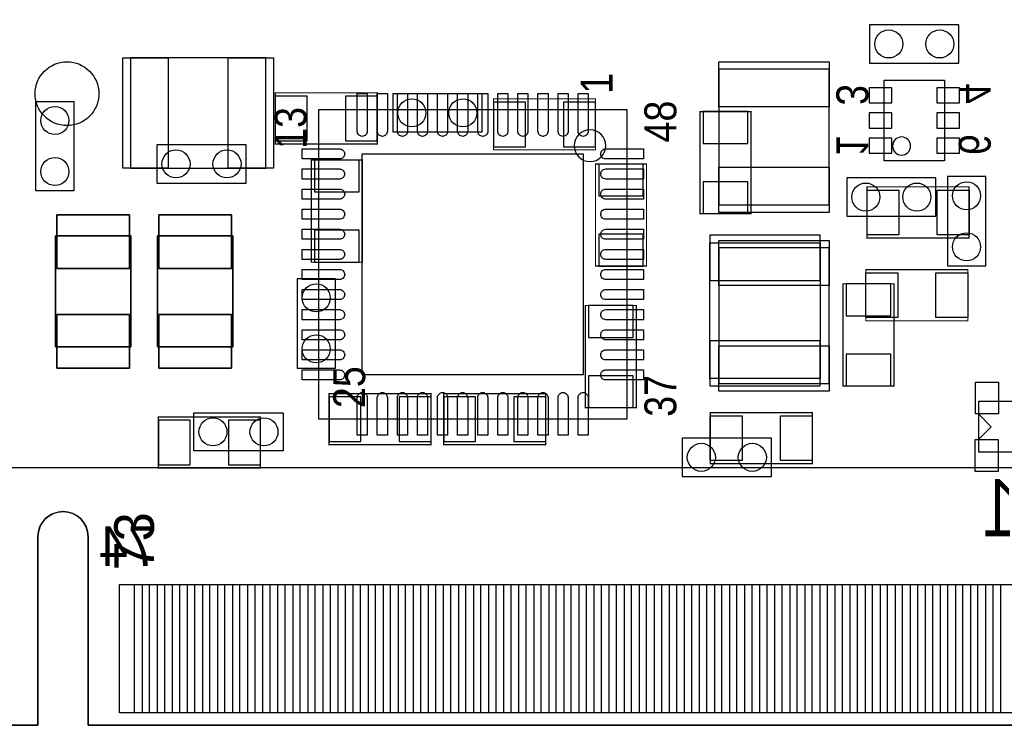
# Model space of a CAD drawing. Extents: x 0 to 67.8, y -2.4 to 38.6.
# Tile 3 of 6: x 23.9 to 43.6, y 0 to 14. Entities that reach past the tile are written whole.
import ezdxf
from ezdxf.enums import TextEntityAlignment as Align

# ---------------------------------------------------------------- set-up
doc = ezdxf.new("R2010")
doc.units = 0
for name, color, linetype in [('BG_OUTLINE', 3, 'CONTINUOUS'), ('PG_ASSEMBLY_BOTTOM', 4, 'CONTINUOUS'), ('PG_ASSEMBLY_TOP', 5, 'CONTINUOUS'), ('PIN_BOTTOM', 7, 'CONTINUOUS'), ('PIN_TOP', 6, 'CONTINUOUS')]:
    doc.layers.add(name, color=color, linetype=linetype)

msp = doc.modelspace()

# ---------------------------------------------------------------- linework, layer by layer
at = {"layer": 'BG_OUTLINE'}
msp.add_lwpolyline([(67.600068, 0), (25.299924, 0), (25.299924, 3.75412, 0.414116), (24.800052, 4.253992, 0.414221), (24.299926, 3.75412), (24.299926, 0), (0, 0), (0, 17.999964, 0.41415), (1.999996, 19.99996, 0.414214), (0, 21.999956), (0, 38.600126), (67.600068, 38.600126), (67.600068, 21.999956, 1.000034), (67.600068, 17.999964)], format="xyb", close=True, dxfattribs=at)
for points in [[(24.800052, 4.253992, 0.414221), (24.299926, 3.75412)], [(24.800052, 4.253992, 0.414221), (24.299926, 3.75412)], [(24.801068, 4.253992, 0.414232), (24.300942, 3.75412)], [(25.299924, 3.75412, 0.414116), (24.800052, 4.253992)], [(25.299924, 3.75412, 0.414116), (24.800052, 4.253992)], [(25.30094, 3.75412, 0.414114), (24.801068, 4.253992)]]:
    msp.add_lwpolyline(points, format="xyb", dxfattribs=at)
for points in [[(24.299926, 0), (24.299926, 3.75412)], [(24.299926, 3.75412), (24.299926, 0)], [(24.300942, 0), (24.300942, 3.75412)], [(25.299924, 0), (25.299924, 3.75412)], [(25.30094, 3.75412), (25.30094, 0), (67.750944, 0)], [(0, 0), (24.299926, 0)], [(24.299926, 0), (0, 0)], [(24.30018, 0), (0, 0)], [(0.001016, 0), (24.300942, 0)], [(25.299924, 0), (67.600068, 0)], [(67.600068, 0), (25.299924, 0)]]:
    msp.add_lwpolyline(points, dxfattribs=at)
at = {"layer": 'PG_ASSEMBLY_BOTTOM'}
for points in [[(42.6466, 13.9446), (40.8686, 13.9446), (40.8686, 13.1826), (42.6466, 13.1826)], [(41.157652, 11.2395), (41.157652, 12.8397), (42.357548, 12.8397), (42.357548, 11.2395)], [(31.369, 11.811), (33.147, 11.811), (33.147, 12.573), (31.369, 12.573)], [(26.67, 10.795), (28.448, 10.795), (28.448, 11.557), (26.67, 11.557)], [(42.1894, 10.8966), (40.4114, 10.8966), (40.4114, 10.1346), (42.1894, 10.1346)], [(42.418, 10.922), (42.418, 9.144), (43.18, 9.144), (43.18, 10.922)], [(26.1493, 7.5311), (26.1493, 9.7409), (24.6507, 9.7409), (24.6507, 7.5311)], [(26.6827, 9.7409), (26.6827, 7.5311), (28.1813, 7.5311), (28.1813, 9.7409)], [(39.885874, 9.60501), (39.885874, 6.90499), (37.68598, 6.90499), (37.68598, 9.60501)], [(29.464, 8.89), (29.464, 7.112), (30.226, 7.112), (30.226, 8.89)], [(37.1348, 4.953), (38.9128, 4.953), (38.9128, 5.715), (37.1348, 5.715)]]:
    msp.add_lwpolyline(points, close=True, dxfattribs=at)
at = {"layer": 'PG_ASSEMBLY_BOTTOM', "const_width": 0.0254}
for points in [[(29.029152, 11.574272), (31.061152, 11.574272), (31.061152, 12.590272), (29.029152, 12.590272)], [(35.4076, 12.4714), (33.3756, 12.4714), (33.3756, 11.4554), (35.4076, 11.4554)], [(37.4904, 12.2174), (37.4904, 10.1854), (38.5064, 10.1854), (38.5064, 12.2174)], [(30.76448, 9.2202), (30.76448, 11.2522), (29.74848, 11.2522), (29.74848, 9.2202)], [(36.4236, 9.14146), (36.4236, 11.17346), (35.4076, 11.17346), (35.4076, 9.14146)], [(40.3352, 8.7884), (40.3352, 6.7564), (41.3512, 6.7564), (41.3512, 8.7884)], [(35.2044, 8.3566), (35.2044, 6.3246), (36.2204, 6.3246), (36.2204, 8.3566)], [(30.099, 5.588), (32.131, 5.588), (32.131, 6.604), (30.099, 6.604)], [(34.417, 6.604), (32.385, 6.604), (32.385, 5.588), (34.417, 5.588)], [(26.699972, 5.122926), (28.731972, 5.122926), (28.731972, 6.138926), (26.699972, 6.138926)]]:
    msp.add_lwpolyline(points, close=True, dxfattribs=at)
at = {"layer": 'PG_ASSEMBLY_BOTTOM'}
msp.add_lwpolyline([(41.683686, 11.5316, 1), (41.323514, 11.5316, 1)], format="xyb", close=True, dxfattribs=at)
at = {"layer": 'PG_ASSEMBLY_TOP'}
for points in [[(28.84297, 13.289534), (26.14295, 13.289534), (26.14295, 11.08964), (28.84297, 11.08964)], [(37.863526, 13.05941), (37.863526, 10.35939), (40.06342, 10.35939), (40.06342, 13.05941)], [(25.019, 12.4206), (25.019, 10.6426), (24.257, 10.6426), (24.257, 12.4206)], [(29.886656, 12.249404), (29.886656, 6.099556), (36.036504, 6.099556), (36.036504, 12.249404)], [(26.1493, 9.7409), (26.1493, 7.5311), (24.6507, 7.5311), (24.6507, 9.7409)], [(26.6827, 7.5311), (26.6827, 9.7409), (28.1813, 9.7409), (28.1813, 7.5311)], [(40.063674, 6.80339), (40.063674, 9.50341), (37.86378, 9.50341), (37.86378, 6.80339)], [(43.0403, 6.4516), (45.0469, 6.4516), (45.0469, 5.4356), (43.0403, 5.4356)], [(29.1846, 5.461), (27.4066, 5.461), (27.4066, 6.223), (29.1846, 6.223)]]:
    msp.add_lwpolyline(points, close=True, dxfattribs=at)
msp.add_lwpolyline([(35.61334, 11.53668, 1), (34.98342, 11.53668, 1)], format="xyb", close=True, dxfattribs=at)
at = {"layer": 'PG_ASSEMBLY_TOP', "const_width": 0.0254}
for points in [[(42.8498, 9.7028), (40.8178, 9.7028), (40.8178, 10.7188), (42.8498, 10.7188)], [(42.8244, 8.0518), (40.7924, 8.0518), (40.7924, 9.0678), (42.8244, 9.0678)], [(39.7256, 5.207), (37.6936, 5.207), (37.6936, 6.223), (39.7256, 6.223)]]:
    msp.add_lwpolyline(points, close=True, dxfattribs=at)
at = {"layer": 'PG_ASSEMBLY_TOP'}
for points in [[(43.28922, 5.9436), (43.03522, 6.1976)], [(43.28922, 5.9436), (43.03522, 5.6896)], [(0.001016, 0), (0.001016, 5.129022), (67.750944, 5.129022), (67.750944, 0)], [(0.001016, 0), (24.300942, 0)]]:
    msp.add_lwpolyline(points, dxfattribs=at)
msp.add_lwpolyline([(24.300942, 0), (24.300942, 3.75412, -0.99992), (25.30094, 3.75412), (25.30094, 0), (67.750944, 0)], format="xyb", dxfattribs=at)
at = {"layer": 'PIN_BOTTOM'}
for points in [[(40.857678, 12.389739), (41.307766, 12.389739), (41.307766, 12.689713), (40.857678, 12.689713)], [(42.207434, 12.389739), (42.657522, 12.389739), (42.657522, 12.689713), (42.207434, 12.689713)], [(29.664152, 11.637772), (29.664152, 12.526772), (29.029152, 12.526772), (29.029152, 11.637772)], [(31.061152, 11.637772), (31.061152, 12.526772), (30.426152, 12.526772), (30.426152, 11.637772)], [(33.3756, 12.4079), (33.3756, 11.5189), (34.0106, 11.5189), (34.0106, 12.4079)], [(34.7726, 12.4079), (34.7726, 11.5189), (35.4076, 11.5189), (35.4076, 12.4079)], [(37.5539, 11.5824), (38.4429, 11.5824), (38.4429, 12.2174), (37.5539, 12.2174)], [(40.857678, 11.889613), (41.307766, 11.889613), (41.307766, 12.189587), (40.857678, 12.189587)], [(42.207434, 11.889613), (42.657522, 11.889613), (42.657522, 12.189587), (42.207434, 12.189587)], [(40.857678, 11.389487), (41.307766, 11.389487), (41.307766, 11.689461), (40.857678, 11.689461)], [(42.207434, 11.389487), (42.657522, 11.389487), (42.657522, 11.689461), (42.207434, 11.689461)], [(30.70098, 11.2522), (29.81198, 11.2522), (29.81198, 10.6172), (30.70098, 10.6172)], [(36.3601, 11.17346), (35.4711, 11.17346), (35.4711, 10.53846), (36.3601, 10.53846)], [(37.5539, 10.1854), (38.4429, 10.1854), (38.4429, 10.8204), (37.5539, 10.8204)], [(24.6761, 9.0932), (26.1239, 9.0932), (26.1239, 10.16), (24.6761, 10.16)], [(28.1559, 10.16), (26.7081, 10.16), (26.7081, 9.0932), (28.1559, 9.0932)], [(30.70098, 9.8552), (29.81198, 9.8552), (29.81198, 9.2202), (30.70098, 9.2202)], [(36.3601, 9.77646), (35.4711, 9.77646), (35.4711, 9.14146), (36.3601, 9.14146)], [(39.885747, 9.754997), (37.685853, 9.754997), (37.685853, 8.855075), (39.885747, 8.855075)], [(40.3987, 8.1534), (41.2877, 8.1534), (41.2877, 8.7884), (40.3987, 8.7884)], [(35.2679, 7.7216), (36.1569, 7.7216), (36.1569, 8.3566), (35.2679, 8.3566)], [(24.6761, 7.112), (26.1239, 7.112), (26.1239, 8.1788), (24.6761, 8.1788)], [(28.1559, 8.1788), (26.7081, 8.1788), (26.7081, 7.112), (28.1559, 7.112)], [(39.885747, 7.654925), (37.685853, 7.654925), (37.685853, 6.755003), (39.885747, 6.755003)], [(40.3987, 6.7564), (41.2877, 6.7564), (41.2877, 7.3914), (40.3987, 7.3914)], [(35.2679, 6.3246), (36.1569, 6.3246), (36.1569, 6.9596), (35.2679, 6.9596)], [(30.734, 5.6515), (30.734, 6.5405), (30.099, 6.5405), (30.099, 5.6515)], [(32.131, 5.6515), (32.131, 6.5405), (31.496, 6.5405), (31.496, 5.6515)], [(32.385, 6.5405), (32.385, 5.6515), (33.02, 5.6515), (33.02, 6.5405)], [(33.782, 6.5405), (33.782, 5.6515), (34.417, 5.6515), (34.417, 6.5405)], [(27.334972, 5.186426), (27.334972, 6.075426), (26.699972, 6.075426), (26.699972, 5.186426)], [(28.731972, 5.186426), (28.731972, 6.075426), (28.096972, 6.075426), (28.096972, 5.186426)], [(26.226008, 0.249936), (26.226008, 2.799842), (26.676096, 2.799842), (26.676096, 0.249936)], [(26.825956, 0.249936), (26.825956, 2.799842), (27.276044, 2.799842), (27.276044, 0.249936)], [(27.425904, 0.249936), (27.425904, 2.799842), (27.875992, 2.799842), (27.875992, 0.249936)], [(28.025852, 0.249936), (28.025852, 2.799842), (28.47594, 2.799842), (28.47594, 0.249936)], [(28.626054, 0.249936), (28.626054, 2.799842), (29.076142, 2.799842), (29.076142, 0.249936)], [(29.226002, 0.249936), (29.226002, 2.799842), (29.67609, 2.799842), (29.67609, 0.249936)], [(29.82595, 0.249936), (29.82595, 2.799842), (30.276038, 2.799842), (30.276038, 0.249936)], [(30.425898, 0.249936), (30.425898, 2.799842), (30.875986, 2.799842), (30.875986, 0.249936)], [(31.025846, 0.249936), (31.025846, 2.799842), (31.475934, 2.799842), (31.475934, 0.249936)], [(31.626048, 0.249936), (31.626048, 2.799842), (32.076136, 2.799842), (32.076136, 0.249936)], [(32.225996, 0.249936), (32.225996, 2.799842), (32.676084, 2.799842), (32.676084, 0.249936)], [(32.825944, 0.249936), (32.825944, 2.799842), (33.276032, 2.799842), (33.276032, 0.249936)], [(33.425892, 0.249936), (33.425892, 2.799842), (33.87598, 2.799842), (33.87598, 0.249936)], [(34.02584, 0.249936), (34.02584, 2.799842), (34.475928, 2.799842), (34.475928, 0.249936)], [(34.626042, 0.249936), (34.626042, 2.799842), (35.07613, 2.799842), (35.07613, 0.249936)], [(35.22599, 0.249936), (35.22599, 2.799842), (35.676078, 2.799842), (35.676078, 0.249936)], [(35.825938, 0.249936), (35.825938, 2.799842), (36.276026, 2.799842), (36.276026, 0.249936)], [(36.425886, 0.249936), (36.425886, 2.799842), (36.875974, 2.799842), (36.875974, 0.249936)], [(37.025834, 0.249936), (37.025834, 2.799842), (37.475922, 2.799842), (37.475922, 0.249936)], [(37.626036, 0.249936), (37.626036, 2.799842), (38.076124, 2.799842), (38.076124, 0.249936)], [(38.225984, 0.249936), (38.225984, 2.799842), (38.676072, 2.799842), (38.676072, 0.249936)], [(38.825932, 0.249936), (38.825932, 2.799842), (39.27602, 2.799842), (39.27602, 0.249936)], [(39.42588, 0.249936), (39.42588, 2.799842), (39.875968, 2.799842), (39.875968, 0.249936)], [(40.025828, 0.249936), (40.025828, 2.799842), (40.475916, 2.799842), (40.475916, 0.249936)], [(40.62603, 0.249936), (40.62603, 2.799842), (41.076118, 2.799842), (41.076118, 0.249936)], [(41.225978, 0.249936), (41.225978, 2.799842), (41.676066, 2.799842), (41.676066, 0.249936)], [(41.825926, 0.249936), (41.825926, 2.799842), (42.276014, 2.799842), (42.276014, 0.249936)], [(42.425874, 0.249936), (42.425874, 2.799842), (42.875962, 2.799842), (42.875962, 0.249936)], [(43.025822, 0.249936), (43.025822, 2.799842), (43.47591, 2.799842), (43.47591, 0.249936)]]:
    msp.add_lwpolyline(points, close=True, dxfattribs=at)
for centre, radius in [((41.2496, 13.5636), 0.2794), ((42.2656, 13.5636), 0.2794), ((24.8793, 12.573), 0.635), ((31.75, 12.192), 0.2794), ((32.766, 12.192), 0.2794), ((27.051, 11.176), 0.2794), ((28.067, 11.176), 0.2794), ((40.7924, 10.5156), 0.2794), ((41.8084, 10.5156), 0.2794), ((42.799, 10.541), 0.2794), ((42.799, 9.525), 0.2794), ((29.845, 8.509), 0.2794), ((29.845, 7.493), 0.2794), ((37.5158, 5.334), 0.2794), ((38.5318, 5.334), 0.2794)]:
    msp.add_circle(centre, radius, dxfattribs=at)
at = {"layer": 'PIN_TOP'}
for points in [[(26.892885, 13.289407), (26.892885, 11.089513), (25.992963, 11.089513), (25.992963, 13.289407)], [(28.992957, 13.289407), (28.992957, 11.089513), (28.093035, 11.089513), (28.093035, 13.289407)], [(37.863653, 13.209397), (40.063547, 13.209397), (40.063547, 12.309475), (37.863653, 12.309475)], [(30.761559, 11.374501), (35.161601, 11.374501), (35.161601, 6.974459), (30.761559, 6.974459)], [(37.863653, 11.109325), (40.063547, 11.109325), (40.063547, 10.209403), (37.863653, 10.209403)], [(40.8178, 9.7663), (40.8178, 10.6553), (41.4528, 10.6553), (41.4528, 9.7663)], [(42.2148, 9.7663), (42.2148, 10.6553), (42.8498, 10.6553), (42.8498, 9.7663)], [(24.6761, 10.16), (26.1239, 10.16), (26.1239, 9.0932), (24.6761, 9.0932)], [(28.1559, 9.0932), (26.7081, 9.0932), (26.7081, 10.16), (28.1559, 10.16)], [(40.063547, 8.753475), (37.863653, 8.753475), (37.863653, 9.653397), (40.063547, 9.653397)], [(40.7924, 8.1153), (40.7924, 9.0043), (41.4274, 9.0043), (41.4274, 8.1153)], [(42.1894, 8.1153), (42.1894, 9.0043), (42.8244, 9.0043), (42.8244, 8.1153)], [(24.6761, 8.1788), (26.1239, 8.1788), (26.1239, 7.112), (24.6761, 7.112)], [(28.1559, 7.112), (26.7081, 7.112), (26.7081, 8.1788), (28.1559, 8.1788)], [(40.063547, 6.653403), (37.863653, 6.653403), (37.863653, 7.553325), (40.063547, 7.553325)], [(42.976292, 6.1976), (42.976292, 6.8326), (43.433492, 6.8326), (43.433492, 6.1976)], [(37.6936, 5.2705), (37.6936, 6.1595), (38.3286, 6.1595), (38.3286, 5.2705)], [(39.0906, 5.2705), (39.0906, 6.1595), (39.7256, 6.1595), (39.7256, 5.2705)], [(42.97299, 5.0546), (42.97299, 5.6896), (43.43019, 5.6896), (43.43019, 5.0546)], [(25.926034, 0.249936), (25.926034, 2.799842), (26.376122, 2.799842), (26.376122, 0.249936)], [(26.525982, 0.249936), (26.525982, 2.799842), (26.97607, 2.799842), (26.97607, 0.249936)], [(27.12593, 0.249936), (27.12593, 2.799842), (27.576018, 2.799842), (27.576018, 0.249936)], [(27.725878, 0.249936), (27.725878, 2.799842), (28.175966, 2.799842), (28.175966, 0.249936)], [(28.325826, 0.249936), (28.325826, 2.799842), (28.775914, 2.799842), (28.775914, 0.249936)], [(28.926028, 0.249936), (28.926028, 2.799842), (29.376116, 2.799842), (29.376116, 0.249936)], [(29.525976, 0.249936), (29.525976, 2.799842), (29.976064, 2.799842), (29.976064, 0.249936)], [(30.125924, 0.249936), (30.125924, 2.799842), (30.576012, 2.799842), (30.576012, 0.249936)], [(30.725872, 0.249936), (30.725872, 2.799842), (31.17596, 2.799842), (31.17596, 0.249936)], [(31.32582, 0.249936), (31.32582, 2.799842), (31.775908, 2.799842), (31.775908, 0.249936)], [(31.926022, 0.249936), (31.926022, 2.799842), (32.37611, 2.799842), (32.37611, 0.249936)], [(32.52597, 0.249936), (32.52597, 2.799842), (32.976058, 2.799842), (32.976058, 0.249936)], [(33.125918, 0.249936), (33.125918, 2.799842), (33.576006, 2.799842), (33.576006, 0.249936)], [(33.725866, 0.249936), (33.725866, 2.799842), (34.175954, 2.799842), (34.175954, 0.249936)], [(34.325814, 0.249936), (34.325814, 2.799842), (34.775902, 2.799842), (34.775902, 0.249936)], [(34.926016, 0.249936), (34.926016, 2.799842), (35.376104, 2.799842), (35.376104, 0.249936)], [(35.525964, 0.249936), (35.525964, 2.799842), (35.976052, 2.799842), (35.976052, 0.249936)], [(36.125912, 0.249936), (36.125912, 2.799842), (36.576, 2.799842), (36.576, 0.249936)], [(36.72586, 0.249936), (36.72586, 2.799842), (37.175948, 2.799842), (37.175948, 0.249936)], [(37.326062, 0.249936), (37.326062, 2.799842), (37.77615, 2.799842), (37.77615, 0.249936)], [(37.92601, 0.249936), (37.92601, 2.799842), (38.376098, 2.799842), (38.376098, 0.249936)], [(38.525958, 0.249936), (38.525958, 2.799842), (38.976046, 2.799842), (38.976046, 0.249936)], [(39.125906, 0.249936), (39.125906, 2.799842), (39.575994, 2.799842), (39.575994, 0.249936)], [(39.725854, 0.249936), (39.725854, 2.799842), (40.175942, 2.799842), (40.175942, 0.249936)], [(40.326056, 0.249936), (40.326056, 2.799842), (40.776144, 2.799842), (40.776144, 0.249936)], [(40.926004, 0.249936), (40.926004, 2.799842), (41.376092, 2.799842), (41.376092, 0.249936)], [(41.525952, 0.249936), (41.525952, 2.799842), (41.97604, 2.799842), (41.97604, 0.249936)], [(42.1259, 0.249936), (42.1259, 2.799842), (42.575988, 2.799842), (42.575988, 0.249936)], [(42.725848, 0.249936), (42.725848, 2.799842), (43.175936, 2.799842), (43.175936, 0.249936)], [(43.32605, 0.249936), (43.32605, 2.799842), (43.776138, 2.799842), (43.776138, 0.249936)]]:
    msp.add_lwpolyline(points, close=True, dxfattribs=at)
for points in [[(30.861762, 11.824462, -0.414214), (30.76194, 11.72464), (30.761686, 11.72464, -0.414214), (30.661864, 11.824462), (30.661864, 12.574524), (30.861762, 12.574524)], [(31.261558, 11.824462, -0.414214), (31.161736, 11.72464), (31.161482, 11.72464, -0.414214), (31.06166, 11.824462), (31.06166, 12.574524), (31.261558, 12.574524)], [(31.661608, 11.824462, -0.414214), (31.561786, 11.72464), (31.561532, 11.72464, -0.414214), (31.46171, 11.824462), (31.46171, 12.574524), (31.661608, 12.574524)], [(32.061658, 11.824462, -0.414214), (31.961836, 11.72464), (31.961582, 11.72464, -0.414214), (31.86176, 11.824462), (31.86176, 12.574524), (32.061658, 12.574524)], [(32.461708, 11.824462, -0.414214), (32.361886, 11.72464), (32.361632, 11.72464, -0.414214), (32.26181, 11.824462), (32.26181, 12.574524), (32.461708, 12.574524)], [(32.861758, 11.824462, -0.414214), (32.761936, 11.72464), (32.761682, 11.72464, -0.414214), (32.66186, 11.824462), (32.66186, 12.574524), (32.861758, 12.574524)], [(33.261554, 11.824462, -0.414214), (33.161732, 11.72464), (33.161478, 11.72464, -0.414214), (33.061656, 11.824462), (33.061656, 12.574524), (33.261554, 12.574524)], [(33.661604, 11.824462, -0.414214), (33.561782, 11.72464), (33.561528, 11.72464, -0.414214), (33.461706, 11.824462), (33.461706, 12.574524), (33.661604, 12.574524)], [(34.061654, 11.824462, -0.414214), (33.961832, 11.72464), (33.961578, 11.72464, -0.414214), (33.861756, 11.824462), (33.861756, 12.574524), (34.061654, 12.574524)], [(34.461704, 11.824462, -0.414214), (34.361882, 11.72464), (34.361628, 11.72464, -0.414214), (34.261806, 11.824462), (34.261806, 12.574524), (34.461704, 12.574524)], [(34.861754, 11.824462, -0.414214), (34.761932, 11.72464), (34.761678, 11.72464, -0.414214), (34.661856, 11.824462), (34.661856, 12.574524), (34.861754, 12.574524)], [(35.26155, 11.824462, -0.414214), (35.161728, 11.72464), (35.161474, 11.72464, -0.414214), (35.061652, 11.824462), (35.061652, 12.574524), (35.26155, 12.574524)], [(30.311598, 11.47445, -0.414214), (30.41142, 11.374628), (30.41142, 11.374374, -0.414214), (30.311598, 11.274552), (29.561536, 11.274552), (29.561536, 11.47445)], [(35.611562, 11.274298, -0.414214), (35.51174, 11.37412), (35.51174, 11.374374, -0.414214), (35.611562, 11.474196), (36.361624, 11.474196), (36.361624, 11.274298)], [(30.311598, 11.074654, -0.414214), (30.41142, 10.974832), (30.41142, 10.974578, -0.414214), (30.311598, 10.874756), (29.561536, 10.874756), (29.561536, 11.074654)], [(35.611562, 10.874502, -0.414214), (35.51174, 10.974324), (35.51174, 10.974578, -0.414214), (35.611562, 11.0744), (36.361624, 11.0744), (36.361624, 10.874502)], [(30.311598, 10.674604, -0.414214), (30.41142, 10.574782), (30.41142, 10.574528, -0.414214), (30.311598, 10.474706), (29.561536, 10.474706), (29.561536, 10.674604)], [(35.611562, 10.474452, -0.414214), (35.51174, 10.574274), (35.51174, 10.574528, -0.414214), (35.611562, 10.67435), (36.361624, 10.67435), (36.361624, 10.474452)], [(30.311598, 10.274554, -0.414214), (30.41142, 10.174732), (30.41142, 10.174478, -0.414214), (30.311598, 10.074656), (29.561536, 10.074656), (29.561536, 10.274554)], [(35.611562, 10.074402, -0.414214), (35.51174, 10.174224), (35.51174, 10.174478, -0.414214), (35.611562, 10.2743), (36.361624, 10.2743), (36.361624, 10.074402)], [(30.311598, 9.874504, -0.414214), (30.41142, 9.774682), (30.41142, 9.774428, -0.414214), (30.311598, 9.674606), (29.561536, 9.674606), (29.561536, 9.874504)], [(35.611562, 9.674352, -0.414214), (35.51174, 9.774174), (35.51174, 9.774428, -0.414214), (35.611562, 9.87425), (36.361624, 9.87425), (36.361624, 9.674352)], [(30.311598, 9.474454, -0.414214), (30.41142, 9.374632), (30.41142, 9.374378, -0.414214), (30.311598, 9.274556), (29.561536, 9.274556), (29.561536, 9.474454)], [(35.611562, 9.274302, -0.414214), (35.51174, 9.374124), (35.51174, 9.374378, -0.414214), (35.611562, 9.4742), (36.361624, 9.4742), (36.361624, 9.274302)], [(30.311598, 9.074658, -0.414214), (30.41142, 8.974836), (30.41142, 8.974582, -0.414214), (30.311598, 8.87476), (29.561536, 8.87476), (29.561536, 9.074658)], [(35.611562, 8.874506, -0.414214), (35.51174, 8.974328), (35.51174, 8.974582, -0.414214), (35.611562, 9.074404), (36.361624, 9.074404), (36.361624, 8.874506)], [(30.311598, 8.674608, -0.414214), (30.41142, 8.574786), (30.41142, 8.574532, -0.414214), (30.311598, 8.47471), (29.561536, 8.47471), (29.561536, 8.674608)], [(35.611562, 8.474456, -0.414214), (35.51174, 8.574278), (35.51174, 8.574532, -0.414214), (35.611562, 8.674354), (36.361624, 8.674354), (36.361624, 8.474456)], [(30.311598, 8.274558, -0.414214), (30.41142, 8.174736), (30.41142, 8.174482, -0.414214), (30.311598, 8.07466), (29.561536, 8.07466), (29.561536, 8.274558)], [(35.611562, 8.074406, -0.414214), (35.51174, 8.174228), (35.51174, 8.174482, -0.414214), (35.611562, 8.274304), (36.361624, 8.274304), (36.361624, 8.074406)], [(30.311598, 7.874508, -0.414214), (30.41142, 7.774686), (30.41142, 7.774432, -0.414214), (30.311598, 7.67461), (29.561536, 7.67461), (29.561536, 7.874508)], [(35.611562, 7.674356, -0.414214), (35.51174, 7.774178), (35.51174, 7.774432, -0.414214), (35.611562, 7.874254), (36.361624, 7.874254), (36.361624, 7.674356)], [(30.311598, 7.474458, -0.414214), (30.41142, 7.374636), (30.41142, 7.374382, -0.414214), (30.311598, 7.27456), (29.561536, 7.27456), (29.561536, 7.474458)], [(35.611562, 7.274306, -0.414214), (35.51174, 7.374128), (35.51174, 7.374382, -0.414214), (35.611562, 7.474204), (36.361624, 7.474204), (36.361624, 7.274306)], [(30.311598, 7.074662, -0.414214), (30.41142, 6.97484), (30.41142, 6.974586, -0.414214), (30.311598, 6.874764), (29.561536, 6.874764), (29.561536, 7.074662)], [(35.611562, 6.87451, -0.414214), (35.51174, 6.974332), (35.51174, 6.974586, -0.414214), (35.611562, 7.074408), (36.361624, 7.074408), (36.361624, 6.87451)], [(30.66161, 6.524498, -0.414214), (30.761432, 6.62432), (30.761686, 6.62432, -0.414214), (30.861508, 6.524498), (30.861508, 5.774436), (30.66161, 5.774436)], [(31.061406, 6.524498, -0.414214), (31.161228, 6.62432), (31.161482, 6.62432, -0.414214), (31.261304, 6.524498), (31.261304, 5.774436), (31.061406, 5.774436)], [(31.461456, 6.524498, -0.414214), (31.561278, 6.62432), (31.561532, 6.62432, -0.414214), (31.661354, 6.524498), (31.661354, 5.774436), (31.461456, 5.774436)], [(31.861506, 6.524498, -0.414214), (31.961328, 6.62432), (31.961582, 6.62432, -0.414214), (32.061404, 6.524498), (32.061404, 5.774436), (31.861506, 5.774436)], [(32.261556, 6.524498, -0.414214), (32.361378, 6.62432), (32.361632, 6.62432, -0.414214), (32.461454, 6.524498), (32.461454, 5.774436), (32.261556, 5.774436)], [(32.661606, 6.524498, -0.414214), (32.761428, 6.62432), (32.761682, 6.62432, -0.414214), (32.861504, 6.524498), (32.861504, 5.774436), (32.661606, 5.774436)], [(33.061402, 6.524498, -0.414214), (33.161224, 6.62432), (33.161478, 6.62432, -0.414214), (33.2613, 6.524498), (33.2613, 5.774436), (33.061402, 5.774436)], [(33.461452, 6.524498, -0.414214), (33.561274, 6.62432), (33.561528, 6.62432, -0.414214), (33.66135, 6.524498), (33.66135, 5.774436), (33.461452, 5.774436)], [(33.861502, 6.524498, -0.414214), (33.961324, 6.62432), (33.961578, 6.62432, -0.414214), (34.0614, 6.524498), (34.0614, 5.774436), (33.861502, 5.774436)], [(34.261552, 6.524498, -0.414214), (34.361374, 6.62432), (34.361628, 6.62432, -0.414214), (34.46145, 6.524498), (34.46145, 5.774436), (34.261552, 5.774436)], [(34.661602, 6.524498, -0.414214), (34.761424, 6.62432), (34.761678, 6.62432, -0.414214), (34.8615, 6.524498), (34.8615, 5.774436), (34.661602, 5.774436)], [(35.061398, 6.524498, -0.414214), (35.16122, 6.62432), (35.161474, 6.62432, -0.414214), (35.261296, 6.524498), (35.261296, 5.774436), (35.061398, 5.774436)]]:
    msp.add_lwpolyline(points, format="xyb", close=True, dxfattribs=at)
for centre in [(24.638, 12.0396), (24.638, 11.0236), (27.7876, 5.842), (28.8036, 5.842)]:
    msp.add_circle(centre, 0.2794, dxfattribs=at)

# ---------------------------------------------------------------- texts
at = {"layer": 'PG_ASSEMBLY_BOTTOM', "text_generation_flag": 2, "width": 0.88}
for s, p in [('4', (42.645076, 12.368276)), ('3', (40.205914, 12.342876)), ('1', (40.205914, 11.326114)), ('6', (42.645076, 11.351514))]:
    msp.add_text(s, height=0.635, rotation=270, dxfattribs=at).set_placement(p)
at = {"layer": 'PG_ASSEMBLY_BOTTOM', "text_generation_flag": 2}
for s, height, width, p in [('1', 1.143, 0.748889, (43.434, 3.7592)), ('74', 0.78994, 0.987138, (26.094182, 3.170682))]:
    msp.add_text(s, height=height, dxfattribs=dict(at, width=width)).set_placement(p, align=Align.CENTER)
at = {"layer": 'PG_ASSEMBLY_TOP'}
for s, height, width, p in [('1', 0.635, 0.88, (35.747198, 12.78128)), ('48', 0.635, 0.88, (37.017198, 12.01928)), ('13', 0.635, 0.88, (29.651198, 11.89228)), ('25', 0.635, 0.88, (30.818836, 6.731)), ('37', 0.635, 0.88, (37.017198, 6.55828)), ('73', 0.78994, 0.987138, (26.61158, 3.66268))]:
    msp.add_text(s, height=height, rotation=90, dxfattribs=dict(at, width=width)).set_placement(p, align=Align.CENTER)

doc.saveas('drawing.dxf')
